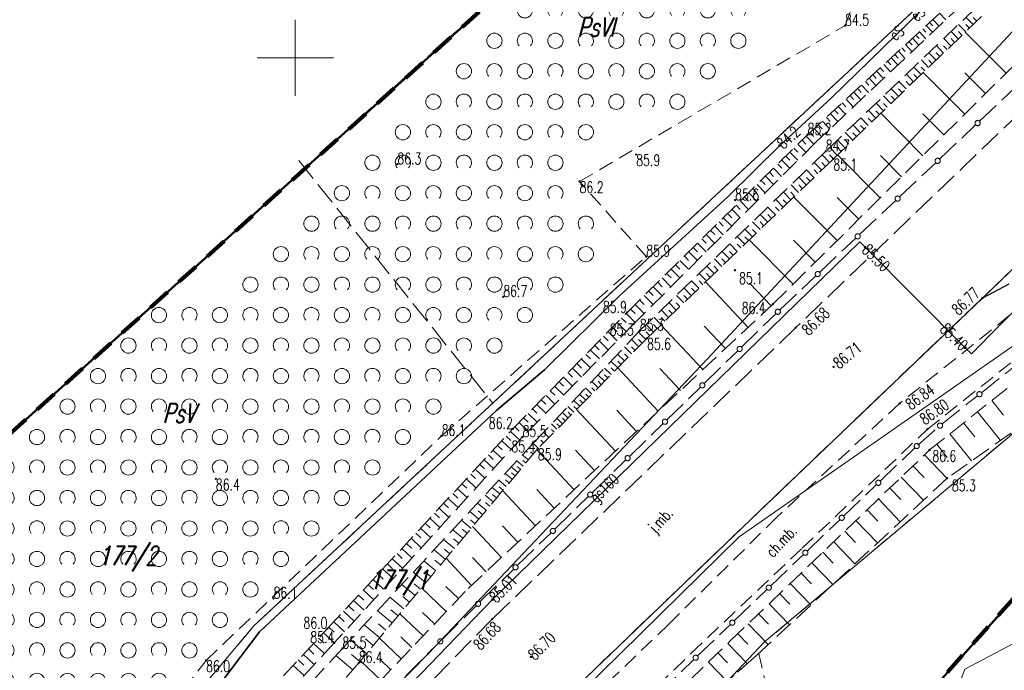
# Model space of a CAD drawing. Header units: metres. Extents: x 6593598 to 6594599, y 5883266 to 5884214.
# Tile 18 of 21: x 6594082 to 6594147, y 5883860 to 5883903. Entities that reach past the tile are written whole.
import ezdxf
from ezdxf.enums import TextEntityAlignment as Align

# ---------------------------------------------------------------- set-up
doc = ezdxf.new("R2010")
doc.units = ezdxf.units.M
doc.header["$MEASUREMENT"] = 0
for name, pattern in [('1', [0]), ('1_1', [0]), ('1_OTKC', [1.5, 1, -0.5]), ('1_OTKJ', [2, 1.5, -0.5]), ('1_OTKK', [0]), ('1_OTRK', [1.75, 1.25, -0.5]), ('1_OTRKG', [1.75, 1.25, -0.5]), ('1_OTZI', [1.5, 1, -0.5]), ('1_OTZK', [1.5, 1, -0.5]), ('1_OTZT', [1.5, 1, -0.5]), ('3_SUEP_A', [0]), ('3_SUGP', [0]), ('3_SUKP', [0]), ('3_SULO', [0]), ('4', [2.5, 1.5, -1]), ('GDE', [0]), ('GUK', [2, 1.5, -0.5])]:
    doc.linetypes.add(name, pattern=pattern)
doc.layers.get('0').update_dxf_attribs({"color": 250, "linetype": 'CONTINUOUS', "lineweight": 100})
for name, color, linetype, lineweight in [('BLOKADA_L_0', 7, '4', 100), ('Dzialki', 7, 'GDE', 18), ('Kontury', 3, 'GUK', 18), ('Numery_dzialek', 7, 'CONTINUOUS', 13), ('Numery_konturow', 3, 'CONTINUOUS', 13), ('OTK_E_T_0', 7, 'CONTINUOUS', 0), ('OTK_E_T_1', 7, 'CONTINUOUS', 0), ('OTK_L_0', 7, '1_OTKJ', 18), ('OTK_L_1', 7, '1_OTKK', 25), ('OTK_L_11', 7, 'CONTINUOUS', 18), ('OTK_L_2', 7, '1_OTKC', 18), ('OTR_L_1', 7, '1_OTRK', 18), ('OTR_T_0', 7, 'CONTINUOUS', 18), ('OTR_T_1', 7, 'CONTINUOUS', 18), ('OTZ_L_1', 7, '1_OTZK', 18), ('OTZ_L_3', 7, '1_OTZT', 18), ('Podzial_sekcyjny_krzyze', 7, '1', 0), ('SUEP_E_T_0', 1, 'CONTINUOUS', 0), ('SUEP_L_0', 1, '3_SUEP_A', 18), ('SUER_T_0', 1, 'CONTINUOUS', 18), ('SUL_L_1', 7, '3_SULO', 35), ('Zakres_eksportu', 7, 'CONTINUOUS', 50)]:
    doc.layers.add(name, color=color, linetype=linetype, lineweight=lineweight)
for name, color, linetype, lineweight, true_color in [('SUGP_E_T_0', 7, 'CONTINUOUS', 0, 0xbfbf00), ('SUGP_L_0', 7, '3_SUGP', 18, 0xbfbf00), ('SUGR_T_0', 7, 'CONTINUOUS', 18, 0xbfbf00), ('SUKP_L_0', 7, '3_SUKP', 18, 0x803300)]:
    doc.layers.add(name, color=color, linetype=linetype, lineweight=lineweight, true_color=true_color)
doc.styles.get("Standard").update_dxf_attribs({"font": 'Simplex.SHX', "width": 0.75})

# ---------------------------------------------------------------- blocks, each defined once
blk = doc.blocks.new('2_OTRN')
at = {"linetype": 'Continuous'}
blk.add_circle((0, 0), 0.045, dxfattribs=at)
blk = doc.blocks.new('2_OTRS')
at = {"linetype": 'Continuous'}
blk.add_circle((0, 0), 0.045, dxfattribs=at)
blk = doc.blocks.new('2_OTZK')
at = {"linetype": 'Continuous'}
for centre in [(-1, 1), (1, -1)]:
    blk.add_circle(centre, 0.5, dxfattribs=at)
for centre, start, end in [((1, 1), 318.59038, 221.40962), ((-1, -1), 318.70311, 221.29689)]:
    blk.add_arc(centre, 0.5, start, end, dxfattribs=at)
blk = doc.blocks.new('4_SUPS')
at = {"linetype": 'Continuous'}
blk.add_circle((0, 0), 0.0625, dxfattribs=at)

msp = doc.modelspace()

# ---------------------------------------------------------------- linework, layer by layer
at = {"layer": 'BLOKADA_L_0', "linetype": '4'}
for p, q in [((6594066.34, 5883861.88), (6594136.65, 5883925.16)), ((6594167.12, 5883886.88), (6594073.37, 5883782.19))]:
    msp.add_line(p, q, dxfattribs=at)
at = {"layer": 'Dzialki'}
for p, q in [((6594146.77, 5883908.89), (6594097.29, 5883862.73)), ((6594127.02, 5883880.24), (6594150.95, 5883905.93)), ((6594149.25, 5883882.63), (6594129.11, 5883868.57)), ((6594108.77, 5883860.93), (6594127.02, 5883880.24)), ((6594130.75, 5883861.65), (6594149.55, 5883877.44)), ((6594129.11, 5883868.57), (6594117.91, 5883857.56)), ((6594097.29, 5883862.73), (6594070.48, 5883830.86)), ((6594108.5, 5883838.02), (6594130.75, 5883861.65)), ((6594101.53, 5883853.64), (6594108.77, 5883860.93))]:
    msp.add_line(p, q, dxfattribs=at)
at = {"layer": 'Kontury'}
for p, q in [((6594112.95, 5883877.34), (6594146.77, 5883908.89)), ((6594100.23, 5883893.26), (6594112.95, 5883877.34)), ((6594097.29, 5883862.73), (6594112.95, 5883877.34)), ((6594149.55, 5883877.44), (6594130.75, 5883861.65)), ((6594070.48, 5883830.86), (6594097.29, 5883862.73)), ((6594130.75, 5883861.65), (6594108.5, 5883838.02))]:
    msp.add_line(p, q, dxfattribs=at)
at = {"layer": 'OTK_L_0', "linetype": '1_OTKJ'}
for p, q in [((6594153.32, 5883901.96), (6594132.83, 5883882.3)), ((6594145.07, 5883884.24), (6594158.05, 5883896.77)), ((6594145.07, 5883884.24), (6594146.8, 5883885.16)), ((6594130.92, 5883870.71), (6594145.07, 5883884.24)), ((6594132.83, 5883882.3), (6594112.93, 5883863.19)), ((6594116.76, 5883857.12), (6594130.92, 5883870.71)), ((6594112.93, 5883863.19), (6594103.45, 5883853.5))]:
    msp.add_line(p, q, dxfattribs=at)
at = {"layer": 'OTK_L_1', "linetype": '1_OTKK'}
for p, q in [((6594145.07, 5883884.24), (6594158.05, 5883896.77)), ((6594146.8, 5883885.16), (6594145.07, 5883884.24)), ((6594130.92, 5883870.71), (6594145.07, 5883884.24)), ((6594116.76, 5883857.12), (6594130.92, 5883870.71))]:
    msp.add_line(p, q, dxfattribs=at)
at = {"layer": 'OTK_L_11', "linetype": '1_OTKJ'}
for p, q in [((6594144.878, 5883895.84), (6594147.244, 5883898.076)), ((6594142.257, 5883893.363), (6594144.623, 5883895.599)), ((6594139.636, 5883890.887), (6594142.002, 5883893.123)), ((6594137.015, 5883888.41), (6594139.382, 5883890.646)), ((6594134.394, 5883885.933), (6594136.761, 5883888.169)), ((6594131.774, 5883883.457), (6594134.14, 5883885.693)), ((6594129.265, 5883881.016), (6594131.521, 5883883.214)), ((6594126.815, 5883878.628), (6594129.027, 5883880.784)), ((6594145, 5883878.03), (6594147.326, 5883879.885)), ((6594124.364, 5883876.24), (6594126.577, 5883878.396)), ((6594142.423, 5883875.976), (6594144.749, 5883877.831)), ((6594121.914, 5883873.851), (6594124.126, 5883876.008)), ((6594140.834, 5883874.595), (6594142.211, 5883875.801)), ((6594138.355, 5883872.226), (6594140.63, 5883874.405)), ((6594119.463, 5883871.463), (6594121.676, 5883873.619)), ((6594135.961, 5883869.933), (6594138.123, 5883872.004)), ((6594117.013, 5883869.075), (6594119.225, 5883871.231)), ((6594133.566, 5883867.639), (6594135.728, 5883869.71)), ((6594114.562, 5883866.687), (6594116.775, 5883868.843)), ((6594131.172, 5883865.345), (6594133.334, 5883867.416)), ((6594112.112, 5883864.299), (6594114.324, 5883866.455)), ((6594128.777, 5883863.051), (6594130.939, 5883865.122)), ((6594109.63, 5883861.83), (6594111.862, 5883864.053)), ((6594126.383, 5883860.758), (6594128.545, 5883862.829)), ((6594107.244, 5883859.453), (6594109.399, 5883861.599)), ((6594123.878, 5883858.313), (6594126.131, 5883860.514))]:
    msp.add_line(p, q, dxfattribs=at)
for centre in [(6594144.751, 5883895.719), (6594142.13, 5883893.243), (6594139.509, 5883890.766), (6594136.888, 5883888.29), (6594134.267, 5883885.813), (6594131.65, 5883883.34), (6594131.65, 5883883.34), (6594129.146, 5883880.9), (6594126.696, 5883878.512), (6594144.874, 5883877.93), (6594124.245, 5883876.124), (6594142.29, 5883875.87), (6594142.29, 5883875.87), (6594140.76, 5883874.53), (6594140.76, 5883874.53), (6594121.795, 5883873.735), (6594138.239, 5883872.115), (6594119.344, 5883871.347), (6594135.844, 5883869.821), (6594116.894, 5883868.959), (6594133.45, 5883867.528), (6594114.443, 5883866.571), (6594131.055, 5883865.234), (6594111.99, 5883864.18), (6594111.99, 5883864.18), (6594128.661, 5883862.94), (6594109.515, 5883861.715), (6594126.26, 5883860.64), (6594126.26, 5883860.64)]:
    msp.add_circle(centre, 0.17, dxfattribs=at)
at = {"layer": 'OTK_L_2', "linetype": '1_OTKC'}
for p, q in [((6594148, 5883884.03), (6594139.64, 5883877.33)), ((6594141.46, 5883875.63), (6594149.74, 5883882.22)), ((6594139.64, 5883877.33), (6594131.59, 5883869.86)), ((6594133.24, 5883867.82), (6594141.46, 5883875.63)), ((6594131.59, 5883869.86), (6594124.49, 5883862.84)), ((6594125.95, 5883860.92), (6594133.24, 5883867.82)), ((6594124.49, 5883862.84), (6594115.56, 5883854.24)), ((6594117.31, 5883852.49), (6594125.95, 5883860.92))]:
    msp.add_line(p, q, dxfattribs=at)
at = {"layer": 'OTR_L_1', "linetype": '1_OTRKG'}
for p, q in [((6594133.6, 5883894.96), (6594145.99, 5883906.36)), ((6594147.52, 5883905.13), (6594135.29, 5883893.37)), ((6594131.33, 5883883.84), (6594151.83, 5883904.16)), ((6594121.75, 5883883.28), (6594133.6, 5883894.96)), ((6594135.29, 5883893.37), (6594123.07, 5883881.6)), ((6594111.34, 5883865.18), (6594131.33, 5883883.84)), ((6594114.27, 5883875.66), (6594121.75, 5883883.28)), ((6594141.6, 5883874.27), (6594152.08, 5883882.6)), ((6594123.07, 5883881.6), (6594115.91, 5883874.36)), ((6594102.11, 5883862.55), (6594114.27, 5883875.66)), ((6594115.91, 5883874.36), (6594104.16, 5883860.3)), ((6594128.55, 5883861.76), (6594141.6, 5883874.27)), ((6594101.84, 5883855.2), (6594111.34, 5883865.18)), ((6594087.3, 5883846.64), (6594102.11, 5883862.55)), ((6594118.34, 5883851.81), (6594128.55, 5883861.76)), ((6594104.16, 5883860.3), (6594090.64, 5883844.53))]:
    msp.add_line(p, q, dxfattribs=at)
at = {"layer": 'OTR_L_1', "linetype": '1_OTRK'}
for p, q in [((6594146.32, 5883905.95), (6594134.12, 5883894.44)), ((6594147.21, 5883905.74), (6594134.79, 5883893.87)), ((6594147.52, 5883905.13), (6594135.29, 5883893.37)), ((6594134.12, 5883894.44), (6594122.2, 5883882.54)), ((6594134.79, 5883893.87), (6594122.6, 5883882.1)), ((6594135.29, 5883893.37), (6594123.07, 5883881.6)), ((6594122.2, 5883882.54), (6594114.91, 5883875.13)), ((6594122.6, 5883882.1), (6594115.75, 5883874.87)), ((6594123.07, 5883881.6), (6594115.91, 5883874.36)), ((6594152.64, 5883879.4), (6594142.75, 5883872.42)), ((6594114.91, 5883875.13), (6594102.56, 5883861.61)), ((6594115.75, 5883874.87), (6594103.09, 5883861.25)), ((6594115.91, 5883874.36), (6594104.16, 5883860.3)), ((6594142.75, 5883872.42), (6594130.08, 5883860.63)), ((6594102.56, 5883861.61), (6594088.16, 5883846)), ((6594103.09, 5883861.25), (6594088.68, 5883845.58)), ((6594104.16, 5883860.3), (6594090.64, 5883844.53)), ((6594130.08, 5883860.63), (6594119.14, 5883851.15))]:
    msp.add_line(p, q, dxfattribs=at)
at = {"layer": 'OTR_L_1', "linetype": '1_1'}
for p, q in [((6594142.26, 5883902.928), (6594142.659, 5883902.496)), ((6594141.381, 5883902.119), (6594141.789, 5883901.676)), ((6594141.603, 5883902.324), (6594141.806, 5883902.103)), ((6594141.824, 5883902.526), (6594142.227, 5883902.088)), ((6594143.969, 5883901.716), (6594143.505, 5883902.199)), ((6594144.21, 5883901.948), (6594143.979, 5883902.189)), ((6594144.451, 5883902.179), (6594143.988, 5883902.661)), ((6594144.692, 5883902.41), (6594144.461, 5883902.651)), ((6594140.707, 5883901.499), (6594140.915, 5883901.273)), ((6594140.933, 5883901.707), (6594141.347, 5883901.258)), ((6594141.158, 5883901.914), (6594141.363, 5883901.691)), ((6594143.486, 5883901.251), (6594143.02, 5883901.735)), ((6594143.728, 5883901.483), (6594143.495, 5883901.725)), ((6594146.615, 5883898.991), (6594143.941, 5883901.688)), ((6594140.02, 5883900.867), (6594140.444, 5883900.407)), ((6594140.251, 5883901.079), (6594140.461, 5883900.85)), ((6594140.48, 5883901.29), (6594140.898, 5883900.835)), ((6594142.514, 5883900.317), (6594142.046, 5883900.804)), ((6594142.758, 5883900.551), (6594142.524, 5883900.794)), ((6594143.001, 5883900.785), (6594142.534, 5883901.271)), ((6594143.244, 5883901.018), (6594143.01, 5883901.261)), ((6594139.321, 5883900.223), (6594139.537, 5883899.989)), ((6594139.555, 5883900.439), (6594139.985, 5883899.973)), ((6594139.789, 5883900.654), (6594140.002, 5883900.422)), ((6594142.027, 5883899.848), (6594141.556, 5883900.337)), ((6594142.271, 5883900.082), (6594142.036, 5883900.327)), ((6594138.607, 5883899.567), (6594139.048, 5883899.089)), ((6594138.847, 5883899.787), (6594139.065, 5883899.55)), ((6594139.084, 5883900.006), (6594139.519, 5883899.534)), ((6594141.537, 5883899.377), (6594141.066, 5883899.868)), ((6594141.782, 5883899.613), (6594141.547, 5883899.857)), ((6594137.881, 5883898.899), (6594138.105, 5883898.655)), ((6594138.124, 5883899.123), (6594138.57, 5883898.639)), ((6594138.367, 5883899.346), (6594138.588, 5883899.105)), ((6594140.554, 5883898.432), (6594140.079, 5883898.925)), ((6594140.8, 5883898.669), (6594140.563, 5883898.915)), ((6594141.046, 5883898.905), (6594140.573, 5883899.397)), ((6594141.292, 5883899.141), (6594141.056, 5883899.387)), ((6594143.907, 5883896.306), (6594141.192, 5883899.045)), ((6594145.266, 5883897.654), (6594143.919, 5883899.013)), ((6594137.14, 5883898.217), (6594137.597, 5883897.721)), ((6594137.389, 5883898.446), (6594137.616, 5883898.199)), ((6594137.635, 5883898.673), (6594138.087, 5883898.182)), ((6594140.06, 5883897.957), (6594139.584, 5883898.452)), ((6594140.307, 5883898.194), (6594140.07, 5883898.441)), ((6594136.386, 5883897.523), (6594136.619, 5883897.27)), ((6594136.639, 5883897.756), (6594137.102, 5883897.253)), ((6594136.89, 5883897.987), (6594137.12, 5883897.737)), ((6594139.565, 5883897.48), (6594139.087, 5883897.977)), ((6594139.813, 5883897.719), (6594139.574, 5883897.967)), ((6594135.875, 5883897.053), (6594136.111, 5883896.797)), ((6594136.131, 5883897.289), (6594136.6, 5883896.779)), ((6594138.569, 5883896.523), (6594138.089, 5883897.023)), ((6594138.819, 5883896.763), (6594138.579, 5883897.012)), ((6594139.068, 5883897.003), (6594138.589, 5883897.501)), ((6594139.316, 5883897.242), (6594139.077, 5883897.49)), ((6594135.096, 5883896.337), (6594135.577, 5883895.814)), ((6594135.357, 5883896.577), (6594135.596, 5883896.317)), ((6594135.617, 5883896.816), (6594136.091, 5883896.3)), ((6594138.069, 5883896.043), (6594137.588, 5883896.544)), ((6594138.32, 5883896.283), (6594138.079, 5883896.533)), ((6594141.158, 5883893.581), (6594138.401, 5883896.362)), ((6594142.537, 5883894.949), (6594141.17, 5883896.329)), ((6594134.303, 5883895.607), (6594134.548, 5883895.341)), ((6594134.569, 5883895.852), (6594135.056, 5883895.323)), ((6594134.833, 5883896.095), (6594135.075, 5883895.832)), ((6594137.065, 5883895.077), (6594136.58, 5883895.581)), ((6594137.568, 5883895.56), (6594137.085, 5883896.063)), ((6594137.819, 5883895.802), (6594137.578, 5883896.053)), ((6594133.766, 5883895.112), (6594134.014, 5883894.843)), ((6594134.035, 5883895.36), (6594134.528, 5883894.825)), ((6594136.56, 5883894.591), (6594136.074, 5883895.097)), ((6594136.813, 5883894.834), (6594136.57, 5883895.087)), ((6594137.317, 5883895.319), (6594137.075, 5883895.57)), ((6594132.971, 5883894.34), (6594133.491, 5883893.812)), ((6594133.235, 5883894.6), (6594133.494, 5883894.337)), ((6594133.498, 5883894.86), (6594134.015, 5883894.335)), ((6594136.054, 5883894.105), (6594135.566, 5883894.612)), ((6594136.307, 5883894.348), (6594136.064, 5883894.602)), ((6594132.441, 5883893.818), (6594132.964, 5883893.286)), ((6594132.707, 5883894.079), (6594132.967, 5883893.815)), ((6594135.547, 5883893.617), (6594135.057, 5883894.126)), ((6594135.801, 5883893.861), (6594135.556, 5883894.115)), ((6594131.639, 5883893.027), (6594131.903, 5883892.759)), ((6594131.907, 5883893.291), (6594132.434, 5883892.757)), ((6594132.174, 5883893.555), (6594132.437, 5883893.289)), ((6594134.529, 5883892.637), (6594134.039, 5883893.145)), ((6594134.783, 5883892.882), (6594134.538, 5883893.136)), ((6594135.038, 5883893.127), (6594134.547, 5883893.636)), ((6594135.292, 5883893.372), (6594135.047, 5883893.627)), ((6594138.366, 5883890.815), (6594135.568, 5883893.638)), ((6594139.767, 5883892.203), (6594138.379, 5883893.604)), ((6594131.1, 5883892.496), (6594131.366, 5883892.226)), ((6594131.37, 5883892.762), (6594131.9, 5883892.224)), ((6594134.021, 5883892.148), (6594133.532, 5883892.655)), ((6594134.275, 5883892.392), (6594134.03, 5883892.646)), ((6594130.558, 5883891.962), (6594130.826, 5883891.69)), ((6594130.83, 5883892.229), (6594131.363, 5883891.688)), ((6594133.513, 5883891.659), (6594133.025, 5883892.166)), ((6594133.767, 5883891.903), (6594133.523, 5883892.157)), ((6594129.738, 5883891.153), (6594130.278, 5883890.605)), ((6594130.012, 5883891.424), (6594130.282, 5883891.15)), ((6594130.285, 5883891.693), (6594130.823, 5883891.148)), ((6594132.5, 5883890.683), (6594132.013, 5883891.189)), ((6594132.753, 5883890.927), (6594132.509, 5883891.18)), ((6594133.006, 5883891.17), (6594132.519, 5883891.677)), ((6594133.26, 5883891.415), (6594133.016, 5883891.668)), ((6594129.187, 5883890.61), (6594129.731, 5883890.058)), ((6594129.463, 5883890.882), (6594129.734, 5883890.607)), ((6594131.995, 5883890.196), (6594131.508, 5883890.701)), ((6594132.247, 5883890.439), (6594132.004, 5883890.692)), ((6594135.533, 5883888.006), (6594132.695, 5883890.87)), ((6594136.955, 5883889.416), (6594135.546, 5883890.837)), ((6594128.354, 5883889.789), (6594128.628, 5883889.51)), ((6594128.632, 5883890.064), (6594129.18, 5883889.508)), ((6594128.91, 5883890.337), (6594129.183, 5883890.06)), ((6594131.49, 5883889.709), (6594131.004, 5883890.214)), ((6594131.742, 5883889.953), (6594131.499, 5883890.205)), ((6594127.794, 5883889.237), (6594128.07, 5883888.957)), ((6594128.074, 5883889.513), (6594128.625, 5883888.954)), ((6594130.481, 5883888.738), (6594129.997, 5883889.242)), ((6594130.733, 5883888.981), (6594130.491, 5883889.233)), ((6594130.985, 5883889.224), (6594130.5, 5883889.728)), ((6594131.237, 5883889.466), (6594130.994, 5883889.719)), ((6594127.23, 5883888.682), (6594127.508, 5883888.399)), ((6594127.512, 5883888.96), (6594128.067, 5883888.397)), ((6594129.978, 5883888.254), (6594129.494, 5883888.756)), ((6594130.23, 5883888.496), (6594129.987, 5883888.748)), ((6594126.378, 5883887.842), (6594126.94, 5883887.272)), ((6594126.663, 5883888.123), (6594126.943, 5883887.839)), ((6594126.947, 5883888.403), (6594127.505, 5883887.836)), ((6594129.476, 5883887.77), (6594128.992, 5883888.272)), ((6594129.727, 5883888.012), (6594129.485, 5883888.263)), ((6594132.659, 5883885.158), (6594129.78, 5883888.063)), ((6594134.101, 5883886.587), (6594132.672, 5883888.029)), ((6594125.806, 5883887.277), (6594126.371, 5883886.704)), ((6594126.092, 5883887.56), (6594126.374, 5883887.274)), ((6594128.472, 5883886.804), (6594127.99, 5883887.304)), ((6594128.723, 5883887.045), (6594128.482, 5883887.295)), ((6594128.974, 5883887.286), (6594128.491, 5883887.788)), ((6594129.225, 5883887.528), (6594128.983, 5883887.779)), ((6594125.229, 5883886.709), (6594125.798, 5883886.132)), ((6594125.518, 5883886.994), (6594125.801, 5883886.706)), ((6594127.972, 5883886.321), (6594127.49, 5883886.821)), ((6594128.222, 5883886.562), (6594127.981, 5883886.813)), ((6594124.649, 5883886.138), (6594125.222, 5883885.557)), ((6594124.94, 5883886.424), (6594125.225, 5883886.134)), ((6594127.472, 5883885.84), (6594126.99, 5883886.339)), ((6594127.722, 5883886.08), (6594127.481, 5883886.33)), ((6594123.772, 5883885.273), (6594124.061, 5883884.98)), ((6594124.066, 5883885.562), (6594124.642, 5883884.978)), ((6594124.358, 5883885.85), (6594124.645, 5883885.559)), ((6594126.473, 5883884.878), (6594125.993, 5883885.376)), ((6594126.723, 5883885.118), (6594126.483, 5883885.368)), ((6594126.972, 5883885.359), (6594126.492, 5883885.858)), ((6594129.699, 5883882.318), (6594126.913, 5883885.302)), ((6594127.222, 5883885.599), (6594126.981, 5883885.849)), ((6594123.183, 5883884.692), (6594123.474, 5883884.397)), ((6594123.478, 5883884.983), (6594124.058, 5883884.395)), ((6594125.975, 5883884.398), (6594125.496, 5883884.896)), ((6594126.224, 5883884.638), (6594125.984, 5883884.887)), ((6594131.203, 5883883.722), (6594129.799, 5883885.225)), ((6594122.59, 5883884.108), (6594122.883, 5883883.811)), ((6594122.887, 5883884.401), (6594123.471, 5883883.808)), ((6594125.478, 5883883.919), (6594124.999, 5883884.416)), ((6594125.726, 5883884.158), (6594125.487, 5883884.407)), ((6594121.993, 5883883.519), (6594122.288, 5883883.221)), ((6594122.292, 5883883.814), (6594122.879, 5883883.218)), ((6594124.484, 5883882.962), (6594124.006, 5883883.458)), ((6594124.732, 5883883.201), (6594124.493, 5883883.449)), ((6594124.981, 5883883.44), (6594124.502, 5883883.937)), ((6594125.229, 5883883.679), (6594124.99, 5883883.928)), ((6594121.401, 5883882.924), (6594121.7, 5883882.63)), ((6594121.694, 5883883.223), (6594122.295, 5883882.634)), ((6594123.988, 5883882.485), (6594123.511, 5883882.98)), ((6594124.236, 5883882.723), (6594123.997, 5883882.971)), ((6594120.52, 5883882.027), (6594121.118, 5883881.44)), ((6594120.813, 5883882.326), (6594121.112, 5883882.032)), ((6594121.107, 5883882.625), (6594121.705, 5883882.037)), ((6594123.493, 5883882.008), (6594123.017, 5883882.502)), ((6594123.741, 5883882.246), (6594123.502, 5883882.494)), ((6594126.727, 5883879.543), (6594123.984, 5883882.481)), ((6594128.207, 5883880.925), (6594126.825, 5883882.405)), ((6594119.933, 5883881.429), (6594120.53, 5883880.843)), ((6594120.226, 5883881.728), (6594120.525, 5883881.435)), ((6594122.523, 5883881.046), (6594122.047, 5883881.517)), ((6594123, 5883881.53), (6594122.515, 5883882.01)), ((6594122.76, 5883881.287), (6594122.52, 5883881.524)), ((6594123.246, 5883881.769), (6594123.008, 5883882.017)), ((6594119.347, 5883880.833), (6594119.944, 5883880.247)), ((6594119.64, 5883881.131), (6594119.939, 5883880.838)), ((6594122.055, 5883880.574), (6594121.59, 5883881.034)), ((6594122.287, 5883880.809), (6594122.052, 5883881.041)), ((6594118.762, 5883880.236), (6594119.358, 5883879.651)), ((6594119.055, 5883880.534), (6594119.353, 5883880.242)), ((6594121.149, 5883879.658), (6594120.704, 5883880.099)), ((6594121.597, 5883880.111), (6594121.142, 5883880.561)), ((6594121.372, 5883879.883), (6594121.147, 5883880.106)), ((6594121.825, 5883880.341), (6594121.595, 5883880.569)), ((6594118.178, 5883879.641), (6594118.773, 5883879.057)), ((6594118.47, 5883879.939), (6594118.768, 5883879.646)), ((6594120.711, 5883879.215), (6594120.275, 5883879.646)), ((6594120.929, 5883879.435), (6594120.709, 5883879.653)), ((6594123.807, 5883876.817), (6594121.152, 5883879.661)), ((6594125.258, 5883878.172), (6594123.903, 5883879.623)), ((6594117.594, 5883879.046), (6594118.189, 5883878.463)), ((6594117.886, 5883879.344), (6594118.183, 5883879.052)), ((6594120.282, 5883878.781), (6594119.855, 5883879.203)), ((6594120.496, 5883878.997), (6594120.28, 5883879.21)), ((6594116.72, 5883878.155), (6594117.016, 5883877.864)), ((6594117.011, 5883878.452), (6594117.605, 5883877.869)), ((6594117.302, 5883878.749), (6594117.6, 5883878.457)), ((6594119.451, 5883877.941), (6594119.043, 5883878.345)), ((6594119.862, 5883878.357), (6594119.445, 5883878.77)), ((6594119.656, 5883878.148), (6594119.449, 5883878.352)), ((6594120.071, 5883878.568), (6594119.86, 5883878.776)), ((6594116.137, 5883877.562), (6594116.434, 5883877.271)), ((6594116.428, 5883877.859), (6594117.022, 5883877.276)), ((6594118.656, 5883877.137), (6594118.264, 5883877.524)), ((6594119.049, 5883877.534), (6594118.649, 5883877.93)), ((6594118.852, 5883877.334), (6594118.654, 5883877.53)), ((6594119.249, 5883877.737), (6594119.047, 5883877.937)), ((6594145.69, 5883877.521), (6594146.46, 5883876.552)), ((6594115.556, 5883876.97), (6594115.852, 5883876.679)), ((6594115.846, 5883877.266), (6594116.439, 5883876.684)), ((6594118.271, 5883876.747), (6594117.887, 5883877.126)), ((6594118.462, 5883876.941), (6594118.269, 5883877.132)), ((6594120.992, 5883874.19), (6594118.442, 5883876.921)), ((6594122.385, 5883875.49), (6594121.084, 5883876.884)), ((6594114.975, 5883876.378), (6594115.271, 5883876.088)), ((6594115.265, 5883876.674), (6594115.857, 5883876.093)), ((6594117.525, 5883875.993), (6594117.158, 5883876.356)), ((6594117.894, 5883876.366), (6594117.519, 5883876.737)), ((6594117.708, 5883876.178), (6594117.523, 5883876.362)), ((6594118.081, 5883876.555), (6594117.892, 5883876.743)), ((6594144.748, 5883876.772), (6594146.246, 5883874.887)), ((6594114.395, 5883875.787), (6594114.69, 5883875.497)), ((6594114.685, 5883876.082), (6594115.276, 5883875.502)), ((6594117.164, 5883875.628), (6594116.805, 5883875.983)), ((6594116.986, 5883875.448), (6594116.808, 5883875.624)), ((6594117.343, 5883875.809), (6594117.162, 5883875.989)), ((6594143.831, 5883876.044), (6594144.56, 5883875.127)), ((6594113.824, 5883875.179), (6594114.13, 5883874.895)), ((6594114.108, 5883875.485), (6594114.718, 5883874.92)), ((6594116.635, 5883875.093), (6594116.287, 5883875.437)), ((6594142.941, 5883875.336), (6594144.357, 5883873.554)), ((6594113.253, 5883874.564), (6594113.562, 5883874.278)), ((6594113.539, 5883874.872), (6594114.154, 5883874.302)), ((6594115.931, 5883874.382), (6594115.6, 5883874.709)), ((6594118.288, 5883871.666), (6594115.845, 5883874.282)), ((6594116.283, 5883874.737), (6594116.113, 5883874.905)), ((6594142.075, 5883874.647), (6594142.763, 5883873.781)), ((6594112.388, 5883873.631), (6594113.012, 5883873.052)), ((6594112.678, 5883873.943), (6594112.988, 5883873.655)), ((6594112.966, 5883874.254), (6594113.585, 5883873.68)), ((6594115.288, 5883873.616), (6594114.892, 5883873.947)), ((6594115.609, 5883874), (6594115.421, 5883874.157)), ((6594119.626, 5883872.915), (6594118.377, 5883874.253)), ((6594141.268, 5883873.952), (6594142.743, 5883872.414)), ((6594111.806, 5883873.004), (6594112.435, 5883872.42)), ((6594112.098, 5883873.318), (6594112.411, 5883873.028)), ((6594114.599, 5883872.792), (6594114.16, 5883873.159)), ((6594114.953, 5883873.215), (6594114.535, 5883873.563)), ((6594114.778, 5883873.006), (6594114.564, 5883873.185)), ((6594115.123, 5883873.418), (6594114.919, 5883873.588)), ((6594140.505, 5883873.22), (6594141.237, 5883872.457)), ((6594111.22, 5883872.371), (6594111.853, 5883871.784)), ((6594111.513, 5883872.688), (6594111.829, 5883872.395)), ((6594114.227, 5883872.346), (6594113.764, 5883872.733)), ((6594114.416, 5883872.572), (6594114.19, 5883872.761)), ((6594139.747, 5883872.494), (6594141.2, 5883870.978)), ((6594110.628, 5883871.734), (6594111.267, 5883871.142)), ((6594110.925, 5883872.053), (6594111.243, 5883871.758)), ((6594113.422, 5883871.383), (6594112.908, 5883871.812)), ((6594113.835, 5883871.877), (6594113.347, 5883872.285)), ((6594113.631, 5883871.633), (6594113.381, 5883871.842)), ((6594114.034, 5883872.115), (6594113.796, 5883872.313)), ((6594138.995, 5883871.772), (6594139.716, 5883871.02)), ((6594110.033, 5883871.092), (6594110.676, 5883870.495)), ((6594110.331, 5883871.414), (6594110.652, 5883871.116)), ((6594112.987, 5883870.862), (6594112.445, 5883871.314)), ((6594113.207, 5883871.126), (6594112.943, 5883871.346)), ((6594115.752, 5883869.299), (6594113.604, 5883871.601)), ((6594116.98, 5883870.444), (6594115.834, 5883871.671)), ((6594138.248, 5883871.056), (6594139.68, 5883869.563)), ((6594109.433, 5883870.445), (6594110.081, 5883869.844)), ((6594109.733, 5883870.769), (6594110.056, 5883870.469)), ((6594112.528, 5883870.313), (6594111.958, 5883870.79)), ((6594112.76, 5883870.591), (6594112.482, 5883870.823)), ((6594108.828, 5883869.793), (6594109.481, 5883869.187)), ((6594109.131, 5883870.119), (6594109.456, 5883869.818)), ((6594112.045, 5883869.735), (6594111.444, 5883870.237)), ((6594112.29, 5883870.028), (6594111.997, 5883870.273)), ((6594137.506, 5883870.346), (6594138.217, 5883869.604)), ((6594108.219, 5883869.136), (6594108.877, 5883868.525)), ((6594108.524, 5883869.465), (6594108.852, 5883869.161)), ((6594111.536, 5883869.126), (6594110.903, 5883869.655)), ((6594111.794, 5883869.435), (6594111.485, 5883869.692)), ((6594113.522, 5883867.217), (6594111.632, 5883869.242)), ((6594114.602, 5883868.225), (6594113.594, 5883869.304)), ((6594136.771, 5883869.64), (6594138.181, 5883868.169)), ((6594107.605, 5883868.474), (6594108.268, 5883867.859)), ((6594107.912, 5883868.805), (6594108.243, 5883868.499)), ((6594111, 5883868.485), (6594110.333, 5883869.042)), ((6594111.271, 5883868.81), (6594110.947, 5883869.081)), ((6594136.04, 5883868.94), (6594136.74, 5883868.21)), ((6594107.296, 5883868.141), (6594107.629, 5883867.832)), ((6594110.435, 5883867.809), (6594109.732, 5883868.396)), ((6594110.721, 5883868.151), (6594110.379, 5883868.437)), ((6594135.315, 5883868.245), (6594136.705, 5883866.795)), ((6594106.675, 5883867.471), (6594107.01, 5883867.16)), ((6594106.986, 5883867.807), (6594107.654, 5883867.187)), ((6594109.84, 5883867.097), (6594109.1, 5883867.715)), ((6594110.141, 5883867.457), (6594109.781, 5883867.759)), ((6594111.561, 5883865.386), (6594109.899, 5883867.167)), ((6594112.51, 5883866.272), (6594111.624, 5883867.222)), ((6594134.595, 5883867.555), (6594135.285, 5883866.835)), ((6594106.049, 5883866.796), (6594106.387, 5883866.483)), ((6594106.362, 5883867.135), (6594107.036, 5883866.51)), ((6594109.213, 5883866.347), (6594108.433, 5883866.998)), ((6594109.531, 5883866.727), (6594109.151, 5883867.044)), ((6594133.881, 5883866.87), (6594135.251, 5883865.441)), ((6594105.418, 5883866.117), (6594105.759, 5883865.801)), ((6594105.734, 5883866.457), (6594106.413, 5883865.828)), ((6594108.553, 5883865.556), (6594107.731, 5883866.243)), ((6594108.887, 5883865.957), (6594108.487, 5883866.291)), ((6594133.172, 5883866.19), (6594133.852, 5883865.481)), ((6594104.783, 5883865.431), (6594105.126, 5883865.113)), ((6594105.101, 5883865.775), (6594105.785, 5883865.14)), ((6594107.857, 5883864.724), (6594106.991, 5883865.447)), ((6594108.209, 5883865.146), (6594107.788, 5883865.498)), ((6594110.708, 5883864.517), (6594109.866, 5883865.318)), ((6594132.468, 5883865.516), (6594133.817, 5883864.108)), ((6594104.142, 5883864.741), (6594104.488, 5883864.42)), ((6594104.463, 5883865.087), (6594105.152, 5883864.448)), ((6594107.124, 5883863.847), (6594106.212, 5883864.609)), ((6594107.495, 5883864.291), (6594107.051, 5883864.662)), ((6594109.907, 5883863.674), (6594108.277, 5883865.226)), ((6594131.769, 5883864.846), (6594132.439, 5883864.147)), ((6594103.497, 5883864.045), (6594103.845, 5883863.722)), ((6594103.82, 5883864.394), (6594104.515, 5883863.75)), ((6594131.075, 5883864.181), (6594132.405, 5883862.794)), ((6594102.847, 5883863.344), (6594103.198, 5883863.018)), ((6594103.172, 5883863.695), (6594103.872, 5883863.046)), ((6594106.352, 5883862.923), (6594105.391, 5883863.726)), ((6594106.743, 5883863.391), (6594106.275, 5883863.782)), ((6594108.38, 5883862.071), (6594106.854, 5883863.523)), ((6594109.131, 5883862.859), (6594108.342, 5883863.61)), ((6594130.387, 5883863.521), (6594131.047, 5883862.832)), ((6594102.52, 5883862.992), (6594103.225, 5883862.338)), ((6594105.538, 5883861.949), (6594104.526, 5883862.795)), ((6594105.95, 5883862.442), (6594105.457, 5883862.855)), ((6594129.704, 5883862.866), (6594131.014, 5883861.499)), ((6594101.861, 5883862.283), (6594102.571, 5883861.622)), ((6594102.191, 5883862.638), (6594102.545, 5883862.31)), ((6594107.654, 5883861.307), (6594106.915, 5883862.01)), ((6594129.025, 5883862.215), (6594129.675, 5883861.537)), ((6594101.198, 5883861.571), (6594101.911, 5883860.907)), ((6594101.53, 5883861.927), (6594101.886, 5883861.596)), ((6594104.681, 5883860.924), (6594103.615, 5883861.815)), ((6594105.116, 5883861.443), (6594104.596, 5883861.877)), ((6594106.951, 5883860.569), (6594105.522, 5883861.929)), ((6594128.361, 5883861.576), (6594129.648, 5883860.256)), ((6594100.532, 5883860.855), (6594101.249, 5883860.188)), ((6594100.866, 5883861.213), (6594101.223, 5883860.881)), ((6594103.773, 5883859.848), (6594102.67, 5883860.794)), ((6594104.236, 5883860.391), (6594103.689, 5883860.848)), ((6594127.72, 5883860.951), (6594128.345, 5883860.31)), ((6594099.863, 5883860.136), (6594100.583, 5883859.467)), ((6594100.198, 5883860.496), (6594100.557, 5883860.162)), ((6594105.612, 5883859.163), (6594104.274, 5883860.437)), ((6594106.271, 5883859.854), (6594105.579, 5883860.513)), ((6594127.097, 5883860.344), (6594128.311, 5883859.097))]:
    msp.add_line(p, q, dxfattribs=at)
at = {"layer": 'OTZ_L_1', "linetype": '1_OTZK'}
for p, q in [((6594131.75, 5883920.84), (6594066.34, 5883861.88)), ((6594136.06, 5883902.12), (6594139.55, 5883911.32)), ((6594118.65, 5883891.89), (6594136.06, 5883902.12)), ((6594123.02, 5883886.96), (6594118.65, 5883891.89)), ((6594109.6, 5883875.19), (6594123.02, 5883886.96)), ((6594094.15, 5883860.46), (6594109.6, 5883875.19)), ((6594130.08, 5883860.63), (6594130.397, 5883860.925)), ((6594130.397, 5883860.925), (6594135.68, 5883838.27)), ((6594080.8, 5883843.11), (6594094.15, 5883860.46)), ((6594121.061, 5883852.815), (6594130.08, 5883860.63))]:
    msp.add_line(p, q, dxfattribs=at)
at = {"layer": 'OTZ_L_3', "linetype": '1_OTZI'}
for p, q in [((6594145.07, 5883884.24), (6594146.8, 5883885.16)), ((6594130.92, 5883870.71), (6594145.07, 5883884.24)), ((6594148, 5883884.03), (6594139.64, 5883877.33)), ((6594139.64, 5883877.33), (6594131.59, 5883869.86)), ((6594116.76, 5883857.12), (6594130.92, 5883870.71)), ((6594131.59, 5883869.86), (6594124.49, 5883862.84)), ((6594124.49, 5883862.84), (6594115.56, 5883854.24))]:
    msp.add_line(p, q, dxfattribs=at)
at = {"layer": 'Podzial_sekcyjny_krzyze'}
for p, q in [((6594100, 5883897.5), (6594100, 5883902.5)), ((6594097.5, 5883900), (6594102.5, 5883900))]:
    msp.add_line(p, q, dxfattribs=at)
at = {"layer": 'SUEP_L_0', "linetype": '3_SUEP_A'}
for p, q in [((6594135.16, 5883897.38), (6594168.84, 5883930.19)), ((6594131.77, 5883894.24), (6594135.16, 5883897.38)), ((6594128.36, 5883890.88), (6594131.77, 5883894.24)), ((6594121.28, 5883884.41), (6594128.36, 5883890.88)), ((6594116.35, 5883879.54), (6594121.28, 5883884.41)), ((6594113.22, 5883876.89), (6594116.35, 5883879.54)), ((6594097.65, 5883862.34), (6594113.22, 5883876.89)), ((6594084.84, 5883845.48), (6594097.65, 5883862.34))]:
    msp.add_line(p, q, dxfattribs=at)
at = {"layer": 'SUGP_L_0', "linetype": '3_SUGP'}
for p, q in [((6594144.346, 5883880.578), (6594155.486, 5883891.894)), ((6594112.927, 5883864.454), (6594137.038, 5883887.921)), ((6594137.038, 5883887.921), (6594137.373, 5883887.586)), ((6594137.373, 5883887.586), (6594143.932, 5883880.984)), ((6594143.932, 5883880.984), (6594144.346, 5883880.578)), ((6594099.004, 5883850.026), (6594112.927, 5883864.454))]:
    msp.add_line(p, q, dxfattribs=at)
at = {"layer": 'SUKP_L_0', "linetype": '3_SUKP'}
for p, q in [((6594154.135, 5883865.299), (6594143.918, 5883859.891)), ((6594143.918, 5883859.891), (6594138.386, 5883845.466))]:
    msp.add_line(p, q, dxfattribs=at)
at = {"layer": 'SUL_L_1', "linetype": '3_SULO'}
for p, q in [((6594135.16, 5883897.38), (6594168.84, 5883930.19)), ((6594128.36, 5883890.88), (6594131.77, 5883894.24)), ((6594121.28, 5883884.41), (6594128.36, 5883890.88)), ((6594137.373, 5883887.586), (6594143.932, 5883880.984)), ((6594116.35, 5883879.54), (6594121.28, 5883884.41)), ((6594113.22, 5883876.89), (6594116.35, 5883879.54)), ((6594097.65, 5883862.34), (6594113.22, 5883876.89)), ((6594084.84, 5883845.48), (6594097.65, 5883862.34))]:
    msp.add_line(p, q, dxfattribs=at)
at = {"layer": 'Zakres_eksportu', "linetype": 'Continuous'}
for p, q in [((6594066.332, 5883861.886), (6594136.642, 5883925.166)), ((6594167.128, 5883886.874), (6594073.379, 5883782.185))]:
    msp.add_line(p, q, dxfattribs=at)

# ---------------------------------------------------------------- block references
at = {"layer": 'OTR_T_0'}
for p in [(6594145.07, 5883884.24), (6594132.83, 5883882.3), (6594135.31, 5883879.72), (6594139.64, 5883877.33), (6594141.46, 5883875.63), (6594112.93, 5883863.19), (6594115.46, 5883860.69)]:
    msp.add_blockref('2_OTRS', p, dxfattribs=at)
at = {"layer": 'OTR_T_1'}
for p in [(6594136.06, 5883902.12), (6594133.6, 5883894.96), (6594122.36, 5883893.66), (6594134.79, 5883893.87), (6594135.29, 5883893.37), (6594118.65, 5883891.89), (6594123.02, 5883886.96), (6594128.84, 5883886.06), (6594121.75, 5883883.28), (6594131.33, 5883883.84), (6594122.2, 5883882.54), (6594122.6, 5883882.1), (6594123.07, 5883881.6), (6594114.27, 5883875.66), (6594109.6, 5883875.19), (6594114.91, 5883875.13), (6594115.75, 5883874.87), (6594115.91, 5883874.36), (6594141.6, 5883874.27), (6594094.79, 5883872.37), (6594142.75, 5883872.42), (6594102.11, 5883862.55), (6594102.56, 5883861.61), (6594103.09, 5883861.25), (6594094.15, 5883860.46), (6594104.16, 5883860.3)]:
    msp.add_blockref('2_OTRN', p, dxfattribs=at)
for p, rotation in [((6594106.694, 5883893.03), 359.2010335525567), ((6594128.844, 5883890.668), 359.2010326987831), ((6594113.638, 5883884.327), 359.2010331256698), ((6594098.571, 5883864.533), 359.2010333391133)]:
    msp.add_blockref('2_OTRN', p, dxfattribs=dict(at, rotation=rotation))
at = {"layer": 'OTZ_L_1'}
for p in [(6594116.06, 5883902.12), (6594120.06, 5883902.12), (6594124.06, 5883902.12), (6594128.06, 5883902.12), (6594114.06, 5883900.12), (6594118.06, 5883900.12), (6594122.06, 5883900.12), (6594126.06, 5883900.12), (6594112.06, 5883898.12), (6594116.06, 5883898.12), (6594120.06, 5883898.12), (6594124.06, 5883898.12), (6594110.06, 5883896.12), (6594114.06, 5883896.12), (6594118.06, 5883896.12), (6594108.06, 5883894.12), (6594112.06, 5883894.12), (6594116.06, 5883894.12), (6594106.06, 5883892.12), (6594110.06, 5883892.12), (6594114.06, 5883892.12), (6594104.06, 5883890.12), (6594108.06, 5883890.12), (6594112.06, 5883890.12), (6594116.06, 5883890.12), (6594102.06, 5883888.12), (6594106.06, 5883888.12), (6594110.06, 5883888.12), (6594114.06, 5883888.12), (6594118.06, 5883888.12), (6594100.06, 5883886.12), (6594104.06, 5883886.12), (6594108.06, 5883886.12), (6594112.06, 5883886.12), (6594116.06, 5883886.12), (6594098.06, 5883884.12), (6594102.06, 5883884.12), (6594106.06, 5883884.12), (6594110.06, 5883884.12), (6594114.06, 5883884.12), (6594092.06, 5883882.12), (6594096.06, 5883882.12), (6594100.06, 5883882.12), (6594104.06, 5883882.12), (6594108.06, 5883882.12), (6594112.06, 5883882.12), (6594090.06, 5883880.12), (6594094.06, 5883880.12), (6594098.06, 5883880.12), (6594102.06, 5883880.12), (6594106.06, 5883880.12), (6594110.06, 5883880.12), (6594088.06, 5883878.12), (6594092.06, 5883878.12), (6594096.06, 5883878.12), (6594100.06, 5883878.12), (6594104.06, 5883878.12), (6594108.06, 5883878.12), (6594086.06, 5883876.12), (6594090.06, 5883876.12), (6594094.06, 5883876.12), (6594098.06, 5883876.12), (6594102.06, 5883876.12), (6594106.06, 5883876.12), (6594084.06, 5883874.12), (6594088.06, 5883874.12), (6594092.06, 5883874.12), (6594096.06, 5883874.12), (6594100.06, 5883874.12), (6594104.06, 5883874.12), (6594082.06, 5883872.12), (6594086.06, 5883872.12), (6594090.06, 5883872.12), (6594094.06, 5883872.12), (6594098.06, 5883872.12), (6594102.06, 5883872.12), (6594084.06, 5883870.12), (6594088.06, 5883870.12), (6594092.06, 5883870.12), (6594096.06, 5883870.12), (6594100.06, 5883870.12), (6594082.06, 5883868.12), (6594086.06, 5883868.12), (6594090.06, 5883868.12), (6594094.06, 5883868.12), (6594098.06, 5883868.12), (6594084.06, 5883866.12), (6594088.06, 5883866.12), (6594092.06, 5883866.12), (6594096.06, 5883866.12), (6594082.06, 5883864.12), (6594086.06, 5883864.12), (6594090.06, 5883864.12), (6594094.06, 5883864.12), (6594084.06, 5883862.12), (6594088.06, 5883862.12), (6594092.06, 5883862.12), (6594082.06, 5883860.12), (6594086.06, 5883860.12), (6594090.06, 5883860.12)]:
    msp.add_blockref('2_OTZK', p, dxfattribs=at)
at = {"layer": 'SUER_T_0'}
msp.add_blockref('4_SUPS', (6594131.77, 5883894.24), dxfattribs=at)
at = {"layer": 'SUGR_T_0'}
for p in [(6594137.373, 5883887.586), (6594143.932, 5883880.984), (6594112.927, 5883864.454)]:
    msp.add_blockref('4_SUPS', p, dxfattribs=at)

# ---------------------------------------------------------------- texts
at = {"layer": 'Numery_dzialek', "oblique": 15, "width": 0.7}
for s, p in [('177/2', (6594089.002, 5883867.245)), ('177/1', (6594106.77, 5883865.68))]:
    msp.add_text(s, height=1.25, dxfattribs=at).set_placement(p, align=Align.MIDDLE)
at = {"layer": 'Numery_konturow', "oblique": 15, "width": 0.7}
for s, p in [('PsVI', (6594118.513, 5883902.642)), ('PsV', (6594091.303, 5883877.313))]:
    msp.add_text(s, height=1.25, dxfattribs=at).set_placement(p, align=Align.TOP_LEFT)
at = {"layer": 'OTK_E_T_0', "lineweight": 9, "width": 0.7}
msp.add_text('j.mb.', height=0.75, rotation=47.50631, dxfattribs=at).set_placement((6594124.033, 5883869.605), align=Align.MIDDLE)
at = {"layer": 'OTK_E_T_1', "lineweight": 9, "width": 0.7}
msp.add_text('ch.mb.', height=0.75, rotation=46.58234, dxfattribs=at).set_placement((6594131.872, 5883868.29), align=Align.MIDDLE)
at = {"layer": 'OTR_T_0', "lineweight": 9, "width": 0.7}
msp.add_text('86.77', height=0.75, rotation=43.33016, dxfattribs=at).set_placement((6594144.969, 5883884.454), align=Align.RIGHT)
for s, rotation, p in [('86.68', 44.78401, (6594133.151, 5883882.27)), ('86.84', 36.18926, (6594139.939, 5883877.464))]:
    msp.add_text(s, height=0.75, rotation=rotation, dxfattribs=at).set_placement(p, align=Align.TOP_LEFT)
for s, rotation, p in [('86.71', 39.27486, (6594135.434, 5883879.848)), ('86.70', 45.52869, (6594115.46, 5883860.69))]:
    msp.add_text(s, height=0.75, rotation=rotation, dxfattribs=at).set_placement(p, align=Align.MIDDLE_LEFT)
msp.add_text('86.80', height=0.75, rotation=35.082, dxfattribs=at).set_placement((6594141.295, 5883875.885))
msp.add_text('86.68', height=0.75, rotation=47.11663, dxfattribs=at).set_placement((6594112.994, 5883863.077), align=Align.TOP_RIGHT)
at = {"layer": 'OTR_T_1', "lineweight": 9, "width": 0.7}
for s, p in [('84.5', (6594136.06, 5883902.12)), ('85.2', (6594133.6, 5883894.96)), ('84.7', (6594134.79, 5883893.87)), ('85.9', (6594123.02, 5883886.96)), ('85.3', (6594122.6, 5883882.1)), ('86.1', (6594109.6, 5883875.19)), ('85.5', (6594114.91, 5883875.13)), ('85.5', (6594103.09, 5883861.25)), ('86.4', (6594104.16, 5883860.3))]:
    msp.add_text(s, height=0.75, dxfattribs=at).set_placement(p)
for s, p in [('86.3', (6594106.694, 5883893.03)), ('85.6', (6594128.844, 5883890.668)), ('86.7', (6594113.638, 5883884.327)), ('86.1', (6594098.571, 5883864.533))]:
    msp.add_text(s, height=0.75, rotation=359.20103, dxfattribs=at).set_placement(p)
for s, p in [('85.9', (6594122.36, 5883893.66)), ('85.1', (6594135.29, 5883893.37)), ('86.2', (6594118.65, 5883891.89)), ('85.1', (6594129.102, 5883885.907)), ('85.6', (6594123.07, 5883881.6)), ('85.9', (6594115.91, 5883874.36)), ('86.6', (6594141.783, 5883874.245)), ('86.4', (6594094.79, 5883872.37)), ('85.3', (6594143.064, 5883872.317)), ('86.0', (6594094.15, 5883860.46))]:
    msp.add_text(s, height=0.75, dxfattribs=at).set_placement(p, align=Align.TOP_LEFT)
for s, p in [('85.9', (6594121.75, 5883883.28)), ('86.2', (6594114.27, 5883875.66)), ('86.0', (6594102.11, 5883862.55)), ('85.4', (6594102.56, 5883861.61))]:
    msp.add_text(s, height=0.75, dxfattribs=at).set_placement(p, align=Align.RIGHT)
for s, p in [('86.4', (6594130.856, 5883883.961)), ('85.3', (6594122.2, 5883882.54)), ('85.4', (6594115.75, 5883874.87))]:
    msp.add_text(s, height=0.75, dxfattribs=at).set_placement(p, align=Align.TOP_RIGHT)
at = {"layer": 'SUEP_E_T_0', "lineweight": 9, "width": 0.7}
msp.add_text('eS', height=0.75, rotation=44.43007, dxfattribs=at).set_placement((6594140.516, 5883902.598), align=Align.MIDDLE_LEFT)
msp.add_text('eS', height=0.75, rotation=36.96088, dxfattribs=at).set_placement((6594139.797, 5883901.897), align=Align.MIDDLE_RIGHT)
at = {"layer": 'SUER_T_0', "lineweight": 9, "width": 0.7}
msp.add_text('84.2', height=0.75, rotation=42.80752, dxfattribs=at).set_placement((6594131.77, 5883894.24), align=Align.MIDDLE_LEFT)
at = {"layer": 'SUGP_E_T_0', "lineweight": 9, "width": 0.7}
msp.add_text('gs160', height=0.75, rotation=44.22506, dxfattribs=at).set_placement((6594120.355, 5883871.684), align=Align.MIDDLE)
at = {"layer": 'SUGR_T_0', "lineweight": 9, "width": 0.7}
for s, rotation, p in [('85.50', 315.60951, (6594137.373, 5883887.586)), ('85.01', 45.02408, (6594112.927, 5883864.454))]:
    msp.add_text(s, height=0.75, rotation=rotation, dxfattribs=at).set_placement(p, align=Align.MIDDLE_LEFT)
msp.add_text('85.40', height=0.75, rotation=315.60951, dxfattribs=at).set_placement((6594143.932, 5883880.984), align=Align.MIDDLE_RIGHT)

doc.saveas('drawing.dxf')
